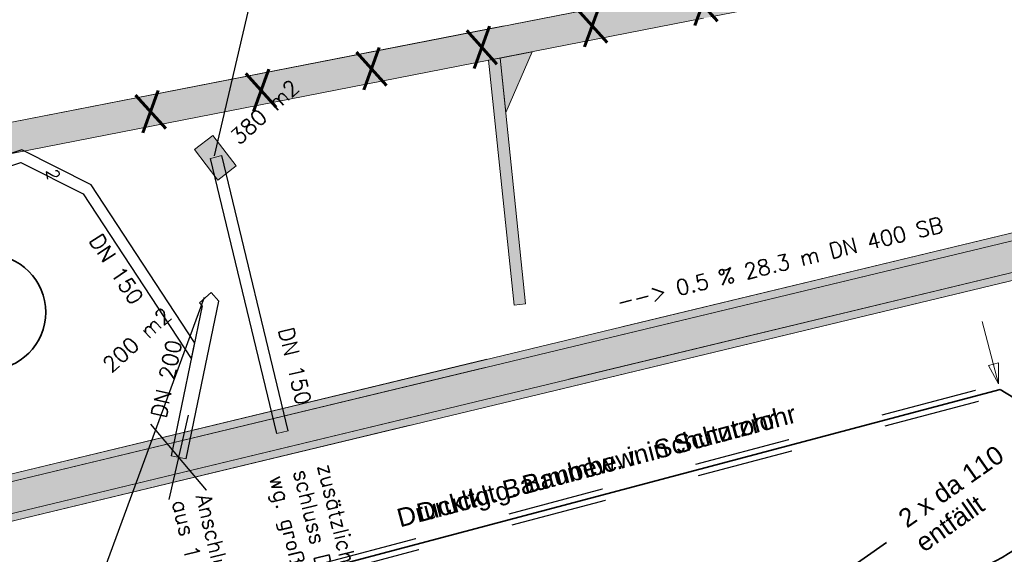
# Model space of a CAD drawing. Header units: metres. Extents: x -502 to 161, y -108 to 174.
# Tile 193 of 256: x -205 to -192, y -31 to -24. Entities that reach past the tile are written whole.
import ezdxf

# ---------------------------------------------------------------- set-up
doc = ezdxf.new("R2010")
doc.units = ezdxf.units.M
doc.header["$LTSCALE"] = 0.1
for name, pattern in [('123', [25.001, 12.501, -12.5]), ('125', [101.6, 100.001, -1.599]), ('126', [101.6, 100.001, -1.599]), ('239', [93, 75, -18]), ('240', [101.6, 101.6, 0]), ('86', [101.6, 101.6, 0])]:
    doc.linetypes.add(name, pattern=pattern)
doc.layers.add('BRI31-005.05-5p02-Koordinierung Lageplan 4. BA ZOB West 2022-06-15', color=7, linetype='Continuous')
doc.layers.add('BRI31-005.06-5f07-Koordinierung Lageplan 4. BA ZOB Fernbusbahnh', color=7, linetype='Continuous')
doc.styles.add('Arial', font='arial.ttf')
doc.styles.add('Txt', font='txt_____.ttf')

# ---------------------------------------------------------------- blocks, each defined once
blk = doc.blocks.new('LP_01052')
at = {"color": 7, "linetype": 'Continuous', "lineweight": 13, "transparency": 33554687, "flags": 128}
blk.add_lwpolyline([(-0.25, 0), (0.25, 0), (0.25, 0.3), (-0.25, 0.3), (-0.25, 0)], dxfattribs=at)
at = {"color": 1, "linetype": 'Continuous', "true_color": 0xff0000, "transparency": 33554687}
blk.add_solid([(-0.25, 0), (0.25, 0), (-0.25, 0.3), (0.25, 0.3)], dxfattribs=at)
blk = doc.blocks.new('ALG_00093')
at = {"color": 1, "linetype": 'Continuous', "lineweight": 9, "true_color": 0xff0000, "transparency": 33554687, "flags": 128}
blk.add_lwpolyline([(0, 0), (0.3773, 0.09625), (0.3773, -0.09625), (0, 0)], dxfattribs=at)

msp = doc.modelspace()

# ---------------------------------------------------------------- linework, layer by layer
at = {"layer": 'BRI31-005.05-5p02-Koordinierung Lageplan 4. BA ZOB West 2022-06-15', "color": 7, "linetype": '86', "lineweight": 18, "transparency": 33554687}
for p, q in [((-186.881, -21.524), (-206.158, -25.292)), ((-206.082, -25.684), (-186.805, -21.916)), ((-198.893, -24.279), (-198.562, -27.452)), ((-198.745, -24.251), (-198.413, -27.436))]:
    msp.add_line(p, q, dxfattribs=at)
at = {"layer": 'BRI31-005.05-5p02-Koordinierung Lageplan 4. BA ZOB West 2022-06-15', "color": 1, "linetype": 'Continuous', "lineweight": 25, "true_color": 0xff0000, "transparency": 33554687}
for p, q in [((-202.444, -25.517), (-201.645, -22.077)), ((-201.49, -29.083), (-202.35, -25.515)), ((-201.636, -29.118), (-202.495, -25.55)), ((-202.387, -27.402), (-202.49, -27.289)), ((-202.58, -27.352), (-203.969, -31.137)), ((-202.812, -29.445), (-202.387, -27.402)), ((-202.638, -27.424), (-202.604, -27.461)), ((-202.604, -27.461), (-203.008, -29.405))]:
    msp.add_line(p, q, dxfattribs=at)
at = {"layer": 'BRI31-005.05-5p02-Koordinierung Lageplan 4. BA ZOB West 2022-06-15', "color": 7, "linetype": 'Continuous', "lineweight": 18, "transparency": 33554687}
for p, q in [((-180.834, -23.798), (-207.357, -30.188)), ((-180.834, -23.798), (-207.357, -30.188)), ((-180.855, -23.906), (-207.289, -30.274)), ((-180.855, -23.906), (-207.289, -30.274)), ((-180.761, -24.295), (-207.195, -30.663)), ((-180.761, -24.295), (-207.195, -30.663)), ((-180.693, -24.381), (-207.217, -30.771)), ((-180.693, -24.381), (-207.217, -30.771)), ((-202.784, -28.88), (-203.036, -29.97)), ((-202.55, -29.852), (-203.27, -28.997))]:
    msp.add_line(p, q, dxfattribs=at)
at = {"layer": 'BRI31-005.05-5p02-Koordinierung Lageplan 4. BA ZOB West 2022-06-15', "color": 7, "linetype": 'Continuous', "lineweight": 13, "transparency": 33554687}
for p, q in [((-198.893, -24.279), (-198.745, -24.251)), ((-198.745, -24.251), (-198.672, -24.954)), ((-202.495, -25.55), (-202.35, -25.515)), ((-202.638, -27.424), (-202.49, -27.289)), ((-202.604, -27.461), (-202.638, -27.424)), ((-198.413, -27.436), (-198.562, -27.452)), ((-202.746, -28.146), (-202.703, -27.939)), ((-201.49, -29.083), (-201.636, -29.118)), ((-202.812, -29.445), (-203.008, -29.405))]:
    msp.add_line(p, q, dxfattribs=at)
at = {"layer": 'BRI31-005.05-5p02-Koordinierung Lageplan 4. BA ZOB West 2022-06-15', "color": 7, "linetype": '126', "lineweight": 18, "transparency": 33554687}
for p, q in [((-198.893, -24.279), (-198.562, -27.452)), ((-198.745, -24.251), (-198.413, -27.436))]:
    msp.add_line(p, q, dxfattribs=at)
at = {"layer": 'BRI31-005.05-5p02-Koordinierung Lageplan 4. BA ZOB West 2022-06-15', "color": 1, "linetype": 'Continuous', "lineweight": 18, "true_color": 0xff0000, "transparency": 33554687}
msp.add_line((-192.285, -28.473), (-192.499, -27.666), dxfattribs=at)
at = {"layer": 'BRI31-005.05-5p02-Koordinierung Lageplan 4. BA ZOB West 2022-06-15', "color": 1, "linetype": '123', "lineweight": 25, "true_color": 0xff0000, "transparency": 33554687}
for p, q in [((-210.709, -33.362), (-192.285, -28.473)), ((-210.671, -33.507), (-192.246, -28.618))]:
    msp.add_line(p, q, dxfattribs=at)
at = {"layer": 'BRI31-005.05-5p02-Koordinierung Lageplan 4. BA ZOB West 2022-06-15', "color": 142, "linetype": 'Continuous', "lineweight": 35, "true_color": 0x0099cc, "transparency": 33554687}
msp.add_line((-192.266, -28.545), (-191.987, -28.714), dxfattribs=at)
at = {"layer": 'BRI31-005.05-5p02-Koordinierung Lageplan 4. BA ZOB West 2022-06-15', "color": 7, "linetype": '125', "lineweight": 18, "transparency": 33554687}
for p, q in [((-202.784, -28.88), (-203.036, -29.97)), ((-202.55, -29.852), (-203.27, -28.997))]:
    msp.add_line(p, q, dxfattribs=at)
at = {"layer": 'BRI31-005.05-5p02-Koordinierung Lageplan 4. BA ZOB West 2022-06-15', "color": 7, "linetype": 'Continuous', "lineweight": 25, "transparency": 33554687}
for p, q in [((-202.784, -28.88), (-203.036, -29.97)), ((-202.55, -29.852), (-203.27, -28.997))]:
    msp.add_line(p, q, dxfattribs=at)
at = {"layer": 'BRI31-005.05-5p02-Koordinierung Lageplan 4. BA ZOB West 2022-06-15', "color": 7, "linetype": '240', "lineweight": 18, "transparency": 33554687, "flags": 128}
for points in [[(-206.082, -25.684), (-182.406, -21.056), (-182.482, -20.664), (-206.158, -25.292)], [(-198.745, -24.251), (-198.328, -24.169), (-198.672, -24.954)]]:
    msp.add_lwpolyline(points, dxfattribs=at)
at = {"layer": 'BRI31-005.05-5p02-Koordinierung Lageplan 4. BA ZOB West 2022-06-15', "color": 7, "linetype": '239', "lineweight": 18, "transparency": 33554687, "flags": 128}
for points in [[(-180.834, -23.798), (-207.357, -30.188), (-207.217, -30.771), (-180.693, -24.381)], [(-180.855, -23.906), (-207.289, -30.274), (-207.195, -30.663), (-180.761, -24.295)]]:
    msp.add_lwpolyline(points, dxfattribs=at)
at = {"layer": 'BRI31-005.05-5p02-Koordinierung Lageplan 4. BA ZOB West 2022-06-15', "color": 7, "linetype": 'Continuous', "lineweight": 18, "transparency": 33554687, "flags": 128}
msp.add_lwpolyline([(-198.745, -24.251), (-198.328, -24.169), (-198.672, -24.954)], dxfattribs=at)
at = {"layer": 'BRI31-005.05-5p02-Koordinierung Lageplan 4. BA ZOB West 2022-06-15', "color": 1, "linetype": 'Continuous', "lineweight": 25, "true_color": 0xff0000, "transparency": 33554687, "flags": 128}
for points in [[(-202.703, -27.939), (-204.043, -25.894), (-204.943, -25.441), (-206.494, -25.959)], [(-206.446, -26.101), (-204.954, -25.603), (-204.146, -26.01), (-202.746, -28.146)]]:
    msp.add_lwpolyline(points, dxfattribs=at)
at = {"layer": 'BRI31-005.05-5p02-Koordinierung Lageplan 4. BA ZOB West 2022-06-15', "color": 142, "linetype": 'Continuous', "lineweight": 35, "true_color": 0x0099cc, "transparency": 33554687, "flags": 128}
for points in [[(-215.707, -34.278), (-215.707, -34.278, -0.177902), (-214.109, -33.629), (-214.109, -33.629), (-211.026, -33.524), (-192.266, -28.545)], [(-191.277, -29.756), (-191.418, -29.962), (-191.418, -29.962, -0.151703), (-192.579, -30.884), (-192.579, -30.884), (-194.673, -31.694), (-194.673, -31.694, -0.112521), (-195.772, -31.855), (-195.772, -31.855), (-195.772, -31.855, 0.207166), (-197.652, -32.498), (-197.652, -32.498), (-198.86, -33.598), (-198.86, -33.598, 0.273003), (-199.571, -36.038), (-199.571, -36.038), (-199.077, -37.974), (-198, -43.669, -0.411189), (-199.574, -46.002), (-203.073, -46.701), (-203.199, -47.235)]]:
    msp.add_lwpolyline(points, format="xyb", dxfattribs=at)
at = {"layer": 'BRI31-005.05-5p02-Koordinierung Lageplan 4. BA ZOB West 2022-06-15', "color": 190, "linetype": 'Continuous', "lineweight": 35, "true_color": 0x7f00ff, "transparency": 33554687, "flags": 128}
msp.add_lwpolyline([(-200.52, -36.429), (-199.909, -35.339), (-199.673, -34.898), (-199.437, -34.571), (-199.161, -34.334), (-193.738, -30.531)], dxfattribs=at)
at = {"layer": 'BRI31-005.05-5p02-Koordinierung Lageplan 4. BA ZOB West 2022-06-15', "color": 142, "linetype": 'Continuous', "lineweight": 35, "true_color": 0x0099cc, "transparency": 33554687}
msp.add_circle((-205.382, -27.545), 0.75, dxfattribs=at)
at = {"layer": 'BRI31-005.06-5f07-Koordinierung Lageplan 4. BA ZOB Fernbusbahnh', "color": 7, "linetype": '86', "lineweight": 13, "transparency": 33554687}
for p, q in [((-186.881, -21.524), (-206.158, -25.292)), ((-206.082, -25.684), (-186.805, -21.916)), ((-198.893, -24.279), (-198.562, -27.452)), ((-198.745, -24.251), (-198.413, -27.436))]:
    msp.add_line(p, q, dxfattribs=at)
at = {"layer": 'BRI31-005.06-5f07-Koordinierung Lageplan 4. BA ZOB Fernbusbahnh', "color": 1, "linetype": 'Continuous', "lineweight": 25, "true_color": 0xff0000, "transparency": 33554687}
for p, q in [((-202.444, -25.517), (-201.645, -22.077)), ((-202.58, -27.352), (-203.969, -31.137))]:
    msp.add_line(p, q, dxfattribs=at)
at = {"layer": 'BRI31-005.06-5f07-Koordinierung Lageplan 4. BA ZOB Fernbusbahnh', "color": 1, "linetype": 'Continuous', "lineweight": 20, "true_color": 0xff0000, "transparency": 33554687}
for p, q in [((-202.444, -25.517), (-201.645, -22.077)), ((-201.49, -29.083), (-202.35, -25.515)), ((-201.636, -29.118), (-202.495, -25.55)), ((-202.387, -27.402, 321.48), (-202.49, -27.289, 321.477)), ((-202.58, -27.352), (-203.969, -31.137)), ((-202.812, -29.445), (-202.387, -27.402)), ((-202.638, -27.424, 321.477), (-202.604, -27.461, 321.478)), ((-202.604, -27.461), (-203.008, -29.405))]:
    msp.add_line(p, q, dxfattribs=at)
at = {"layer": 'BRI31-005.06-5f07-Koordinierung Lageplan 4. BA ZOB Fernbusbahnh', "color": 7, "linetype": 'Continuous', "lineweight": 13, "transparency": 33554687}
for p, q in [((-180.834, -23.798), (-207.357, -30.188)), ((-180.834, -23.798), (-207.357, -30.188)), ((-180.855, -23.906), (-207.289, -30.274)), ((-180.855, -23.906), (-207.289, -30.274)), ((-180.761, -24.295), (-207.195, -30.663)), ((-180.761, -24.295), (-207.195, -30.663)), ((-180.693, -24.381), (-207.217, -30.771)), ((-180.693, -24.381), (-207.217, -30.771)), ((-202.784, -28.88), (-203.036, -29.97)), ((-202.55, -29.852), (-203.27, -28.997))]:
    msp.add_line(p, q, dxfattribs=at)
at = {"layer": 'BRI31-005.06-5f07-Koordinierung Lageplan 4. BA ZOB Fernbusbahnh', "color": 7, "linetype": 'Continuous', "lineweight": 9, "transparency": 33554687}
for p, q in [((-198.893, -24.279), (-198.745, -24.251)), ((-198.745, -24.251), (-198.672, -24.954)), ((-202.495, -25.55), (-202.35, -25.515)), ((-202.638, -27.424, 321.477), (-202.49, -27.289, 321.477)), ((-202.604, -27.461), (-202.638, -27.424, 321.477)), ((-198.413, -27.436), (-198.562, -27.452)), ((-202.746, -28.146), (-202.703, -27.939)), ((-201.49, -29.083), (-201.636, -29.118)), ((-202.812, -29.445), (-203.008, -29.405))]:
    msp.add_line(p, q, dxfattribs=at)
at = {"layer": 'BRI31-005.06-5f07-Koordinierung Lageplan 4. BA ZOB Fernbusbahnh', "color": 7, "linetype": '126', "lineweight": 13, "transparency": 33554687}
for p, q in [((-198.893, -24.279), (-198.562, -27.452)), ((-198.745, -24.251), (-198.413, -27.436))]:
    msp.add_line(p, q, dxfattribs=at)
at = {"layer": 'BRI31-005.06-5f07-Koordinierung Lageplan 4. BA ZOB Fernbusbahnh', "color": 1, "linetype": 'Continuous', "lineweight": 13, "true_color": 0xff0000, "transparency": 33554687}
msp.add_line((-192.285, -28.473), (-192.499, -27.666), dxfattribs=at)
at = {"layer": 'BRI31-005.06-5f07-Koordinierung Lageplan 4. BA ZOB Fernbusbahnh', "color": 1, "linetype": '123', "lineweight": 20, "true_color": 0xff0000, "transparency": 33554687}
for p, q in [((-210.709, -33.362), (-192.285, -28.473)), ((-210.671, -33.507), (-192.246, -28.618))]:
    msp.add_line(p, q, dxfattribs=at)
at = {"layer": 'BRI31-005.06-5f07-Koordinierung Lageplan 4. BA ZOB Fernbusbahnh', "color": 142, "linetype": 'Continuous', "lineweight": 30, "true_color": 0x0099cc, "transparency": 33554687}
msp.add_line((-192.266, -28.545), (-191.987, -28.714), dxfattribs=at)
at = {"layer": 'BRI31-005.06-5f07-Koordinierung Lageplan 4. BA ZOB Fernbusbahnh', "color": 7, "linetype": '125', "lineweight": 13, "transparency": 33554687}
for p, q in [((-202.784, -28.88), (-203.036, -29.97)), ((-202.55, -29.852), (-203.27, -28.997))]:
    msp.add_line(p, q, dxfattribs=at)
at = {"layer": 'BRI31-005.06-5f07-Koordinierung Lageplan 4. BA ZOB Fernbusbahnh', "color": 7, "linetype": 'Continuous', "lineweight": 20, "transparency": 33554687}
for p, q in [((-202.784, -28.88), (-203.036, -29.97)), ((-202.55, -29.852), (-203.27, -28.997))]:
    msp.add_line(p, q, dxfattribs=at)
at = {"layer": 'BRI31-005.06-5f07-Koordinierung Lageplan 4. BA ZOB Fernbusbahnh', "color": 7, "linetype": '240', "lineweight": 13, "transparency": 33554687, "flags": 128}
for points in [[(-206.082, -25.684), (-182.406, -21.056), (-182.482, -20.664), (-206.158, -25.292)], [(-198.745, -24.251), (-198.328, -24.169), (-198.672, -24.954)]]:
    msp.add_lwpolyline(points, dxfattribs=at)
at = {"layer": 'BRI31-005.06-5f07-Koordinierung Lageplan 4. BA ZOB Fernbusbahnh', "color": 7, "linetype": '239', "lineweight": 13, "transparency": 33554687, "flags": 128}
for points in [[(-180.834, -23.798), (-207.357, -30.188), (-207.217, -30.771), (-180.693, -24.381)], [(-180.855, -23.906), (-207.289, -30.274), (-207.195, -30.663), (-180.761, -24.295)]]:
    msp.add_lwpolyline(points, dxfattribs=at)
at = {"layer": 'BRI31-005.06-5f07-Koordinierung Lageplan 4. BA ZOB Fernbusbahnh', "color": 7, "linetype": 'Continuous', "lineweight": 13, "transparency": 33554687, "flags": 128}
msp.add_lwpolyline([(-198.745, -24.251), (-198.328, -24.169), (-198.672, -24.954)], dxfattribs=at)
at = {"layer": 'BRI31-005.06-5f07-Koordinierung Lageplan 4. BA ZOB Fernbusbahnh', "color": 1, "linetype": 'Continuous', "lineweight": 20, "true_color": 0xff0000, "transparency": 33554687, "flags": 128}
for points in [[(-202.703, -27.939), (-204.043, -25.894), (-204.943, -25.441), (-206.494, -25.959)], [(-206.446, -26.101), (-204.954, -25.603), (-204.146, -26.01), (-202.746, -28.146)]]:
    msp.add_lwpolyline(points, dxfattribs=at)
at = {"layer": 'BRI31-005.06-5f07-Koordinierung Lageplan 4. BA ZOB Fernbusbahnh', "color": 142, "linetype": 'Continuous', "lineweight": 30, "true_color": 0x0099cc, "transparency": 33554687, "flags": 128}
for points in [[(-215.707, -34.278), (-215.707, -34.278, -0.177902), (-214.109, -33.629), (-214.109, -33.629), (-211.026, -33.524), (-192.266, -28.545)], [(-191.277, -29.756), (-191.418, -29.962), (-191.418, -29.962, -0.151703), (-192.579, -30.884), (-192.579, -30.884), (-194.673, -31.694), (-194.673, -31.694, -0.112521), (-195.772, -31.855), (-195.772, -31.855), (-195.772, -31.855, 0.207166), (-197.652, -32.498), (-197.652, -32.498), (-198.86, -33.598), (-198.86, -33.598, 0.273003), (-199.571, -36.038), (-199.571, -36.038), (-199.077, -37.974), (-198, -43.669, -0.411189), (-199.574, -46.002), (-203.073, -46.701), (-203.199, -47.235)]]:
    msp.add_lwpolyline(points, format="xyb", dxfattribs=at)
at = {"layer": 'BRI31-005.06-5f07-Koordinierung Lageplan 4. BA ZOB Fernbusbahnh', "color": 190, "linetype": 'Continuous', "lineweight": 30, "true_color": 0x7f00ff, "transparency": 33554687, "flags": 128}
msp.add_lwpolyline([(-200.52, -36.429), (-199.909, -35.339), (-199.673, -34.898), (-199.437, -34.571), (-199.161, -34.334), (-193.738, -30.531)], dxfattribs=at)
at = {"layer": 'BRI31-005.06-5f07-Koordinierung Lageplan 4. BA ZOB Fernbusbahnh', "color": 142, "linetype": 'Continuous', "lineweight": 30, "true_color": 0x0099cc, "transparency": 33554687}
msp.add_circle((-205.382, -27.545), 0.75, dxfattribs=at)
at = {"layer": 'BRI31-005.06-5f07-Koordinierung Lageplan 4. BA ZOB Fernbusbahnh', "color": 2, "linetype": 'Continuous', "true_color": 0xffff00, "transparency": 33554687}
for points in [[(-186.805, -21.916), (-186.881, -21.524), (-206.082, -25.684), (-206.158, -25.292)], [(-198.745, -24.251), (-198.672, -24.954), (-198.328, -24.169)], [(-198.413, -27.436), (-198.562, -27.452), (-198.745, -24.251), (-198.893, -24.279)]]:
    msp.add_solid(points, dxfattribs=at)
at = {"layer": 'BRI31-005.06-5f07-Koordinierung Lageplan 4. BA ZOB Fernbusbahnh', "color": 251, "linetype": 'Continuous', "true_color": 0x5b5b5b, "transparency": 33554687}
msp.add_solid([(-180.693, -24.381), (-180.834, -23.798), (-207.217, -30.771), (-207.357, -30.188)], dxfattribs=at)
at = {"layer": 'BRI31-005.06-5f07-Koordinierung Lageplan 4. BA ZOB Fernbusbahnh', "color": 7, "linetype": 'Continuous', "transparency": 33554687}
msp.add_solid([(-198.745, -24.251), (-198.328, -24.169), (-198.672, -24.954)], dxfattribs=at)

# ---------------------------------------------------------------- block references
at = {"layer": 'BRI31-005.06-5f07-Koordinierung Lageplan 4. BA ZOB Fernbusbahnh', "color": 7, "transparency": 33554687, "rotation": 307.5300899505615}
msp.add_blockref('LP_01052', (-202.553, -25.633), dxfattribs=at)
at = {"layer": 'BRI31-005.06-5f07-Koordinierung Lageplan 4. BA ZOB Fernbusbahnh', "color": 7, "transparency": 33554687, "xscale": 0.699999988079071, "yscale": 0.699999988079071, "zscale": 0.699999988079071, "rotation": 104.8621948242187}
msp.add_blockref('ALG_00093', (-192.285, -28.473), dxfattribs=at)

# ---------------------------------------------------------------- texts
at = {"layer": 'BRI31-005.05-5p02-Koordinierung Lageplan 4. BA ZOB West 2022-06-15', "color": 2, "true_color": 0xffff00, "transparency": 33554687, "insert": (-203.53, -24.742), "char_height": 0.5, "attachment_point": 1, "rotation": 11.0148, "line_spacing_factor": 0.25, "style": 'Txt'}
msp.add_mtext('X   X   X   X   X   X   X   X   X   X   X', dxfattribs=at)
at = {"layer": 'BRI31-005.05-5p02-Koordinierung Lageplan 4. BA ZOB West 2022-06-15', "color": 1, "true_color": 0xff0000, "transparency": 33554687, "char_height": 0.2, "attachment_point": 1, "line_spacing_factor": 0.25, "style": 'Txt'}
for s, insert, rotation in [('380 m2', (-202.26, -25.238), 42.3074), ('DN 150', (-203.912, -26.504), 303.244), ('200 m2', (-203.916, -28.192), 42.3074), ('DN 150', (-201.425, -27.723), 283.5446), ('DN 200', (-203.27, -28.887), 78.244), ('schluss DN 150', (-201.23, -29.564), 283.5446), ('zusätzlicher An-', (-200.919, -29.489), 283.5446), ('wg. großer Fläche', (-201.541, -29.639), 283.5446), ('Anschluss DN 150', (-202.492, -29.883), 283.5446), ('aus 1. BA', (-202.803, -29.958), 283.5446)]:
    msp.add_mtext(s, dxfattribs=dict(at, insert=insert, rotation=rotation))
at = {"layer": 'BRI31-005.05-5p02-Koordinierung Lageplan 4. BA ZOB West 2022-06-15', "color": 7, "transparency": 33554687, "attachment_point": 1, "line_spacing_factor": 0.25}
for s, insert, char_height, rotation, style in [('2', (-204.474, -25.673), 0.16, 281.0603, 'Txt'), ('--> 0.5 % 28.3 m DN 400 SB', (-197.252, -27.323), 0.2, 13.5446, 'Txt'), ('2 x da 110', (-193.611, -30.153), 0.24, 35.041, 'Arial'), ('entfällt', (-193.391, -30.468), 0.24, 35.041, 'Arial')]:
    msp.add_mtext(s, dxfattribs=dict(at, insert=insert, char_height=char_height, rotation=rotation, style=style))
at = {"layer": 'BRI31-005.05-5p02-Koordinierung Lageplan 4. BA ZOB West 2022-06-15', "color": 5, "true_color": 0x0000ff, "transparency": 33554687, "insert": (-200.103, -30.102), "char_height": 0.24, "attachment_point": 1, "rotation": 14.8622, "line_spacing_factor": 0.25, "style": 'Arial'}
msp.add_mtext('Druckltg. Baumbew. in Schutzrohr', dxfattribs=at)
at = {"layer": 'BRI31-005.06-5f07-Koordinierung Lageplan 4. BA ZOB Fernbusbahnh', "color": 2, "true_color": 0xffff00, "transparency": 33554687, "insert": (-203.53, -24.742), "char_height": 0.5, "attachment_point": 1, "rotation": 11.0148, "line_spacing_factor": 0.25, "style": 'Txt'}
msp.add_mtext('X   X   X   X   X   X   X   X   X   X   X', dxfattribs=at)
at = {"layer": 'BRI31-005.06-5f07-Koordinierung Lageplan 4. BA ZOB Fernbusbahnh', "color": 1, "true_color": 0xff0000, "transparency": 33554687, "char_height": 0.2, "attachment_point": 1, "line_spacing_factor": 0.25, "style": 'Txt'}
for s, insert, rotation in [('380 m2', (-202.26, -25.238), 42.3074), ('380 m2', (-202.26, -25.238), 42.3074), ('DN 150', (-203.912, -26.504), 303.244), ('DN 150', (-203.912, -26.504), 303.244), ('200 m2', (-203.916, -28.192), 42.3074), ('200 m2', (-203.916, -28.192), 42.3074), ('DN 150', (-201.425, -27.723), 283.5446), ('DN 150', (-201.425, -27.723), 283.5446), ('DN 200', (-203.27, -28.887), 78.244), ('DN 200', (-203.27, -28.887), 78.244), ('schluss DN 150', (-201.23, -29.564), 283.5446), ('schluss DN 150', (-201.23, -29.564), 283.5446), ('zusätzlicher An-', (-200.919, -29.489), 283.5446), ('zusätzlicher An-', (-200.919, -29.489), 283.5446), ('wg. großer Fläche', (-201.541, -29.639), 283.5446), ('wg. großer Fläche', (-201.541, -29.639), 283.5446), ('Anschluss DN 150', (-202.492, -29.883), 283.5446), ('Anschluss DN 150', (-202.492, -29.883), 283.5446), ('aus 1. BA', (-202.803, -29.958), 283.5446), ('aus 1. BA', (-202.803, -29.958), 283.5446)]:
    msp.add_mtext(s, dxfattribs=dict(at, insert=insert, rotation=rotation))
at = {"layer": 'BRI31-005.06-5f07-Koordinierung Lageplan 4. BA ZOB Fernbusbahnh', "color": 7, "transparency": 33554687, "attachment_point": 1, "line_spacing_factor": 0.25}
for s, insert, char_height, rotation, style in [('2', (-204.474, -25.673), 0.16, 281.0603, 'Txt'), ('2', (-204.474, -25.673), 0.16, 281.0603, 'Txt'), ('--> 0.5 % 28.3 m DN 400 SB', (-197.252, -27.323), 0.2, 13.5446, 'Txt'), ('--> 0.5 % 28.3 m DN 400 SB', (-197.252, -27.323), 0.2, 13.5446, 'Txt'), ('2 x da 110', (-193.611, -30.153), 0.24, 35.041, 'Arial'), ('entfällt', (-193.391, -30.468), 0.24, 35.041, 'Arial')]:
    msp.add_mtext(s, dxfattribs=dict(at, insert=insert, char_height=char_height, rotation=rotation, style=style))
at = {"layer": 'BRI31-005.06-5f07-Koordinierung Lageplan 4. BA ZOB Fernbusbahnh', "color": 5, "true_color": 0x0000ff, "transparency": 33554687, "insert": (-199.847, -30.035), "char_height": 0.24, "attachment_point": 1, "rotation": 14.8622, "line_spacing_factor": 0.25, "style": 'Arial'}
msp.add_mtext('Druckltg. Baumbew. in Schutzrohr', dxfattribs=at)

doc.saveas('drawing.dxf')
